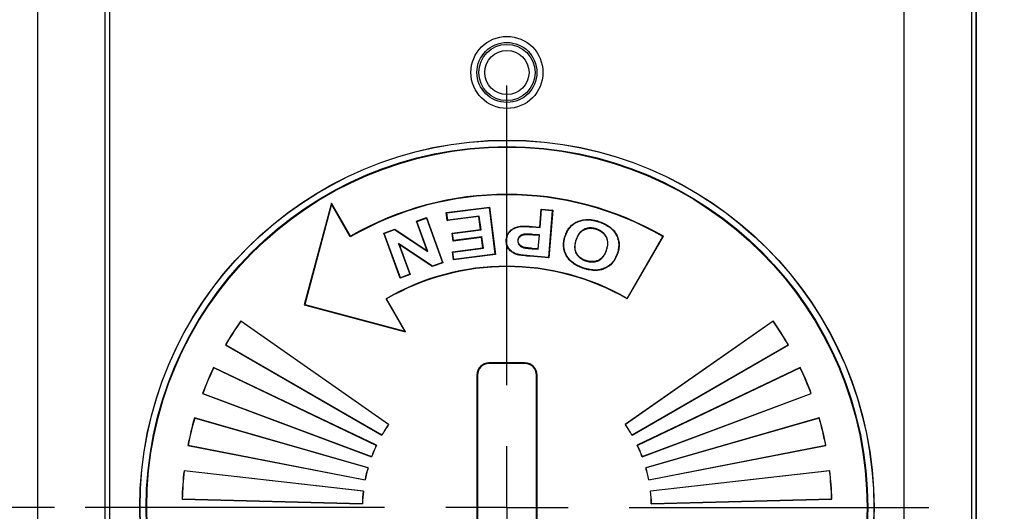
# Model space of a CAD drawing. Header units: millimetres. Extents: x 13 to 559, y 0 to 392.
# Tile 10 of 12: x 420 to 461, y 226 to 247. Entities that reach past the tile are written whole.
import ezdxf

# ---------------------------------------------------------------- set-up
doc = ezdxf.new("R2010")
doc.units = ezdxf.units.MM
doc.linetypes.add('SLD-Center', pattern=[30.48, 15.24, -5.08, 5.08, -5.08])
doc.linetypes.add('SLD-Solid', pattern=[0])
doc.layers.add('CENTER', color=40, linetype='SLD-Center')
doc.layers.add('DIMENSIONS', color=140, linetype='SLD-Solid', lineweight=25)
doc.styles.add('SLDTEXTSTYLE0', font='GOTHIC.TTF', dxfattribs={"width": 0.913})
doc.dimstyles.new('SLDDIMSTYLE2', dxfattribs={"dimtxt": 4.7625, "dimasz": 6.35, "dimexe": 0, "dimexo": 0.0625, "dimgap": 1.190625, "dimtad": 0, "dimtih": 1, "dimtoh": 1, "dimdec": 1, "dimrnd": 1e-09, "dimzin": 12, "dimdsep": 46, "dimtxsty": 'SLDTEXTSTYLE0', "dimsah": 1, "dimcen": 0.09, "dimadec": 0, "dimazin": 3, "dimtfac": 1, "dimtdec": 1, "dimtofl": 0, "dimtmove": 0, "dimatfit": 3, "dimfxl": 0, "dimfrac": 2, "dimtolj": 1, "dimtzin": 12, "dimarcsym": 0})

# ---------------------------------------------------------------- blocks, each defined once
blk = doc.blocks.new('_D_8')
at = {"layer": 'DIMENSIONS'}
for p, q in [((412.509, 273.152), (391.347, 273.152)), ((394.522, 273.152), (394.522, 257.729)), ((388.364, 250.603), (386.913, 250.603)), ((386.913, 250.603), (386.913, 243.043)), ((400.68, 250.603), (402.132, 250.603)), ((402.132, 250.603), (402.132, 243.043)), ((386.913, 243.043), (388.364, 243.043)), ((402.132, 243.043), (400.68, 243.043)), ((394.522, 226.652), (394.522, 242.075)), ((421.489, 226.652), (391.347, 226.652))]:
    blk.add_line(p, q, dxfattribs=at)
for points in [[(394.522, 273.152), (392.935, 266.802), (396.11, 266.802)], [(394.522, 226.652), (396.11, 233.002), (392.935, 233.002)]]:
    blk.add_solid(points, dxfattribs=at)
at = {"layer": 'DIMENSIONS', "char_height": 4.7625, "attachment_point": 1, "style": 'SLDTEXTSTYLE0'}
for s, insert in [('46.5', (388.364, 257.654)), ('1.83', (388.364, 249.126))]:
    blk.add_mtext(s, dxfattribs=dict(at, insert=insert))
blk = doc.blocks.new('_D_9')
at = {"layer": 'DIMENSIONS'}
for p, q in [((445.887, 274.972), (497.96, 274.972)), ((494.785, 274.972), (494.785, 224.639)), ((488.627, 217.513), (487.175, 217.513)), ((487.175, 217.513), (487.175, 209.953)), ((500.943, 217.513), (502.394, 217.513)), ((502.394, 217.513), (502.394, 209.953)), ((487.175, 209.953), (488.627, 209.953)), ((502.394, 209.953), (500.943, 209.953)), ((494.785, 158.652), (494.785, 208.985)), ((447.055, 158.652), (497.96, 158.652))]:
    blk.add_line(p, q, dxfattribs=at)
for points in [[(494.785, 274.972), (493.197, 268.622), (496.372, 268.622)], [(494.785, 158.652), (496.372, 165.002), (493.197, 165.002)]]:
    blk.add_solid(points, dxfattribs=at)
at = {"layer": 'DIMENSIONS', "char_height": 4.7625, "attachment_point": 1, "style": 'SLDTEXTSTYLE0'}
for s, insert in [('116.3', (486.867, 224.564)), ('4.58', (488.627, 216.036))]:
    blk.add_mtext(s, dxfattribs=dict(at, insert=insert))
blk = doc.blocks.new('SW_CENTERMARKSYMBOL_0')
at = {"layer": 'CENTER', "color": 0}
for p, q in [((0, 5.08), (0, 17.526)), ((0, 0), (0, 2.54)), ((-5.08, 0), (-17.526, 0)), ((0, 0), (-2.54, 0)), ((0, 0), (0, -2.54)), ((0, 0), (2.54, 0)), ((5.08, 0), (17.526, 0)), ((0, -5.08), (0, -17.526))]:
    blk.add_line(p, q, dxfattribs=at)

msp = doc.modelspace()

# ---------------------------------------------------------------- linework, layer by layer
for p, q in [((423.776, 260.652), (423.776, 211.652)), ((423.785, 211.652), (423.785, 260.652)), ((459.776, 211.652), (459.776, 260.652)), ((459.785, 211.652), (459.785, 260.652)), ((420.785, 260.452), (420.785, 211.652)), ((423.585, 260.452), (423.585, 211.652)), ((456.785, 211.652), (456.785, 260.452)), ((459.585, 260.452), (459.585, 211.652)), ((432.994, 239.28), (431.866, 235.071)), ((432.994, 239.28), (432.999, 239.239)), ((433.785, 237.91), (432.994, 239.28)), ((432.999, 239.239), (431.885, 235.082)), ((433.779, 237.889), (432.999, 239.239)), ((437.767, 238.893), (439.554, 239.122)), ((437.809, 238.562), (437.767, 238.893)), ((437.767, 238.893), (437.784, 238.88)), ((437.784, 238.88), (439.54, 239.105)), ((437.823, 238.58), (437.784, 238.88)), ((439.554, 239.122), (439.54, 239.105)), ((439.54, 239.105), (439.788, 237.172)), ((439.554, 239.122), (439.805, 237.159)), ((441.646, 238.291), (441.709, 239.038)), ((441.66, 238.274), (441.723, 239.021)), ((441.709, 239.038), (441.723, 239.021)), ((441.709, 239.038), (442.187, 238.998)), ((441.723, 239.021), (442.17, 238.983)), ((442.17, 238.983), (442.006, 237.032)), ((442.187, 238.998), (442.021, 237.015)), ((442.187, 238.998), (442.17, 238.983)), ((436.526, 238.535), (436.946, 238.687)), ((436.968, 237.314), (436.526, 238.535)), ((436.526, 238.535), (436.546, 238.525)), ((436.546, 238.525), (436.937, 238.667)), ((436.999, 237.275), (436.546, 238.525)), ((436.946, 238.687), (436.937, 238.667)), ((436.937, 238.667), (437.603, 236.824)), ((436.946, 238.687), (437.623, 236.814)), ((439.122, 238.731), (437.809, 238.562)), ((437.809, 238.562), (437.823, 238.58)), ((439.135, 238.748), (437.823, 238.58)), ((439.122, 238.731), (439.135, 238.748)), ((439.19, 238.196), (439.122, 238.731)), ((439.208, 238.183), (439.135, 238.748)), ((444.099, 238.532), (444.094, 238.517)), ((435.17, 238.044), (435.623, 238.208)), ((435.19, 238.034), (435.621, 238.19)), ((435.623, 238.208), (435.621, 238.19)), ((435.621, 238.19), (436.999, 237.275)), ((435.623, 238.208), (436.968, 237.314)), ((438.011, 238.045), (439.19, 238.196)), ((438.028, 238.031), (439.208, 238.183)), ((439.19, 238.196), (439.208, 238.183)), ((440.836, 238.33), (440.837, 238.314)), ((441.334, 238.317), (441.333, 238.301)), ((441.333, 238.301), (441.66, 238.274)), ((441.334, 238.317), (441.646, 238.291)), ((441.646, 238.291), (441.66, 238.274)), ((433.785, 237.91), (433.779, 237.889)), ((435.847, 236.171), (435.17, 238.044)), ((435.17, 238.044), (435.19, 238.034)), ((435.857, 236.192), (435.19, 238.034)), ((438.053, 237.714), (438.011, 238.045)), ((438.011, 238.045), (438.028, 238.031)), ((438.066, 237.731), (438.028, 238.031)), ((439.232, 237.865), (438.053, 237.714)), ((438.053, 237.714), (438.066, 237.731)), ((439.246, 237.883), (438.066, 237.731)), ((439.246, 237.883), (439.232, 237.865)), ((439.288, 237.43), (439.232, 237.865)), ((439.306, 237.416), (439.246, 237.883)), ((440.258, 237.778), (440.274, 237.776)), ((440.751, 237.742), (440.736, 237.743)), ((441.356, 237.976), (441.618, 237.954)), ((441.635, 237.968), (441.358, 237.991)), ((441.618, 237.954), (441.571, 237.391)), ((441.585, 237.374), (441.635, 237.968)), ((441.618, 237.954), (441.635, 237.968)), ((442.694, 237.907), (442.709, 237.902)), ((445.279, 235.334), (446.763, 237.905)), ((445.285, 235.312), (446.785, 237.91)), ((446.785, 237.91), (446.763, 237.905)), ((435.815, 237.574), (435.784, 237.614)), ((435.784, 237.614), (436.247, 236.333)), ((437.186, 236.673), (435.784, 237.614)), ((435.815, 237.574), (436.267, 236.324)), ((437.184, 236.655), (435.815, 237.574)), ((436.968, 237.314), (436.999, 237.275)), ((438.021, 237.267), (439.288, 237.43)), ((438.021, 237.267), (438.038, 237.253)), ((438.063, 236.935), (438.021, 237.267)), ((438.038, 237.253), (439.306, 237.416)), ((438.077, 236.953), (438.038, 237.253)), ((439.288, 237.43), (439.306, 237.416)), ((440.993, 237.438), (440.997, 237.453)), ((441.34, 237.41), (441.339, 237.395)), ((441.339, 237.395), (441.585, 237.374)), ((441.571, 237.391), (441.34, 237.41)), ((441.571, 237.391), (441.585, 237.374)), ((437.603, 236.824), (437.186, 236.673)), ((437.623, 236.814), (437.603, 236.824)), ((439.805, 237.159), (438.063, 236.935)), ((438.063, 236.935), (438.077, 236.953)), ((439.788, 237.172), (438.077, 236.953)), ((439.805, 237.159), (439.788, 237.172)), ((440.692, 237.173), (440.687, 237.158)), ((441.253, 237.08), (441.255, 237.096)), ((442.021, 237.015), (441.253, 237.08)), ((442.006, 237.032), (441.255, 237.096)), ((442.021, 237.015), (442.006, 237.032)), ((444.872, 237.218), (444.887, 237.214)), ((437.623, 236.814), (437.184, 236.655)), ((437.184, 236.655), (437.186, 236.673)), ((443.988, 236.494), (443.988, 236.509)), ((444.628, 236.762), (444.617, 236.773)), ((436.267, 236.324), (435.847, 236.171)), ((435.847, 236.171), (435.857, 236.192)), ((436.247, 236.333), (435.857, 236.192)), ((436.247, 236.333), (436.267, 236.324)), ((436.043, 233.968), (435.263, 235.318)), ((435.263, 235.318), (435.285, 235.312)), ((436.075, 233.943), (435.285, 235.312)), ((445.285, 235.312), (445.279, 235.334)), ((431.885, 235.082), (431.866, 235.071)), ((431.866, 235.071), (436.075, 233.943)), ((431.885, 235.082), (436.043, 233.968)), ((435.37, 230.093), (429.226, 234.395)), ((429.226, 234.395), (429.228, 234.384)), ((435.359, 230.092), (429.228, 234.384)), ((451.343, 234.395), (445.2, 230.093)), ((451.341, 234.384), (445.211, 230.092)), ((451.343, 234.395), (451.341, 234.384)), ((436.075, 233.943), (436.043, 233.968)), ((428.593, 233.402), (428.604, 233.405)), ((428.593, 233.402), (435.089, 229.652)), ((428.604, 233.405), (435.086, 229.663)), ((445.481, 229.652), (451.976, 233.402)), ((445.484, 229.663), (451.965, 233.405)), ((451.976, 233.402), (451.965, 233.405)), ((434.869, 229.235), (428.1, 232.464)), ((428.1, 232.464), (428.103, 232.453)), ((434.859, 229.231), (428.103, 232.453)), ((441.035, 232.652), (439.535, 232.652)), ((439.535, 232.652), (439.535, 232.627)), ((441.035, 232.627), (439.535, 232.627)), ((441.035, 232.652), (441.035, 232.627)), ((452.47, 232.464), (445.7, 229.235)), ((452.466, 232.453), (445.711, 229.231)), ((452.47, 232.464), (452.466, 232.453)), ((439.035, 232.152), (439.035, 221.152)), ((439.035, 232.152), (439.06, 232.152)), ((439.06, 232.152), (439.06, 221.152)), ((441.51, 221.152), (441.51, 232.152)), ((441.535, 232.152), (441.51, 232.152)), ((441.535, 221.152), (441.535, 232.152)), ((427.64, 231.38), (427.65, 231.384)), ((427.64, 231.38), (434.665, 228.753)), ((427.65, 231.384), (434.66, 228.763)), ((445.905, 228.753), (452.93, 231.38)), ((445.909, 228.763), (452.92, 231.384)), ((452.93, 231.38), (452.92, 231.384)), ((434.517, 228.306), (427.308, 230.373)), ((427.308, 230.373), (427.313, 230.363)), ((434.507, 228.3), (427.313, 230.363)), ((453.262, 230.373), (446.052, 228.306)), ((453.256, 230.363), (446.062, 228.3)), ((453.262, 230.373), (453.256, 230.363)), ((435.37, 230.093), (435.359, 230.092)), ((445.211, 230.092), (445.2, 230.093)), ((435.086, 229.663), (435.089, 229.652)), ((445.481, 229.652), (445.484, 229.663)), ((427.033, 229.228), (427.042, 229.234)), ((427.033, 229.228), (434.395, 227.797)), ((427.042, 229.234), (434.389, 227.806)), ((434.869, 229.235), (434.859, 229.231)), ((445.711, 229.231), (445.7, 229.235)), ((446.174, 227.797), (453.537, 229.228)), ((446.181, 227.806), (453.527, 229.234)), ((453.537, 229.228), (453.527, 229.234)), ((434.66, 228.763), (434.665, 228.753)), ((445.905, 228.753), (445.909, 228.763)), ((434.517, 228.306), (434.507, 228.3)), ((446.062, 228.3), (446.052, 228.306)), ((434.323, 227.331), (426.871, 228.18)), ((426.871, 228.18), (426.878, 228.172)), ((434.315, 227.324), (426.878, 228.172)), ((453.698, 228.18), (446.246, 227.331)), ((453.691, 228.172), (446.255, 227.324)), ((453.698, 228.18), (453.691, 228.172)), ((434.389, 227.806), (434.395, 227.797)), ((446.174, 227.797), (446.181, 227.806)), ((426.789, 227.005), (426.797, 227.013)), ((426.797, 227.013), (434.279, 226.817)), ((434.323, 227.331), (434.315, 227.324)), ((446.255, 227.324), (446.246, 227.331)), ((446.29, 226.817), (453.772, 227.013)), ((453.78, 227.005), (453.772, 227.013)), ((426.789, 227.005), (434.287, 226.809)), ((434.279, 226.817), (434.287, 226.809)), ((446.283, 226.809), (453.78, 227.005)), ((446.283, 226.809), (446.29, 226.817))]:
    msp.add_line(p, q)
at = {"flags": 128}
for points in [[(443.996, 238.205), (443.998, 238.212), (444, 238.22)], [(441.356, 237.976), (441.357, 237.984), (441.358, 237.991)], [(443.148, 237.752), (443.155, 237.75), (443.163, 237.747)], [(444.413, 237.351), (444.421, 237.349), (444.428, 237.346)], [(443.578, 236.902), (443.575, 236.895), (443.573, 236.887)], [(443.478, 236.575), (443.48, 236.582), (443.483, 236.59)]]:
    msp.add_lwpolyline(points, dxfattribs=at)
for centre, radius in [((440.285, 244.713), 1.496), ((440.285, 244.713), 1.246), ((440.285, 244.713), 1.167), ((440.285, 244.713), 0.917), ((440.285, 226.652), 15.25), ((440.285, 226.652), 15.242), ((440.285, 226.652), 14.986), ((440.285, 226.652), 14.961)]:
    msp.add_circle(centre, radius)
for centre, radius, start, end in [((440.285, 226.652), 12.984, 60.0694, 120.0694), ((440.285, 226.652), 13, 60, 120), ((440.285, 226.652), 10.016, 60.0899, 120.0899), ((440.285, 226.652), 10, 60, 120), ((440.285, 226.652), 13.5, 145, 150), ((440.285, 226.652), 13.492, 145.0334, 149.9666), ((440.285, 226.652), 13.492, 30.0334, 34.9666), ((440.285, 226.652), 13.5, 30, 35), ((440.285, 226.652), 13.5, 154.5, 159.5), ((440.285, 226.652), 13.492, 154.5334, 159.4666), ((439.535, 232.152), 0.5, 90, 180), ((439.535, 232.152), 0.475, 90, 180), ((441.035, 232.152), 0.5, 0, 90), ((441.035, 232.152), 0.475, 0, 90), ((440.285, 226.652), 13.492, 20.5334, 25.4666), ((440.285, 226.652), 13.5, 20.5, 25.5), ((440.285, 226.652), 13.5, 164, 169), ((440.285, 226.652), 13.492, 164.0334, 168.9666), ((440.285, 226.652), 13.492, 11.0334, 15.9666), ((440.285, 226.652), 13.5, 11, 16), ((440.285, 226.652), 6.008, 145.0749, 149.9251), ((440.285, 226.652), 6, 145, 150), ((440.285, 226.652), 6, 30, 35), ((440.285, 226.652), 6.008, 30.0749, 34.9251), ((440.285, 226.652), 6.008, 154.5749, 159.4251), ((440.285, 226.652), 6, 154.5, 159.5), ((440.285, 226.652), 6, 20.5, 25.5), ((440.285, 226.652), 6.008, 20.5749, 25.4251), ((440.285, 226.652), 6.008, 164.0749, 168.9251), ((440.285, 226.652), 6, 164, 169), ((440.285, 226.652), 6, 11, 16), ((440.285, 226.652), 6.008, 11.0749, 15.9251), ((440.285, 226.652), 13.5, 173.5, 178.5), ((440.285, 226.652), 13.492, 173.5334, 178.4666), ((440.285, 226.652), 13.492, 1.5334, 6.4666), ((440.285, 226.652), 13.5, 1.5, 6.5), ((440.285, 226.652), 6.008, 173.5749, 178.4251), ((440.285, 226.652), 6, 173.5, 178.5), ((440.285, 226.652), 6, 1.5, 6.5), ((440.285, 226.652), 6.008, 1.5749, 6.4251)]:
    msp.add_arc(centre, radius, start, end)
for points, knots in [([(442.694, 237.907), (442.706, 237.941), (442.718, 237.975), (442.745, 238.043), (442.76, 238.075), (442.811, 238.172), (442.85, 238.233), (442.944, 238.344), (442.997, 238.393), (443.115, 238.478), (443.18, 238.512), (443.382, 238.592), (443.528, 238.615), (443.745, 238.608), (443.817, 238.599), (443.96, 238.572), (444.03, 238.552), (444.099, 238.532)], [0, 0, 0, 0, 0.0625, 0.0625, 0.125, 0.125, 0.25, 0.25, 0.375, 0.375, 0.5, 0.5, 0.75, 0.75, 0.875, 0.875, 1, 1, 1, 1]), ([(442.709, 237.902), (442.721, 237.936), (442.733, 237.97), (442.759, 238.036), (442.775, 238.069), (442.824, 238.164), (442.863, 238.224), (442.955, 238.333), (443.008, 238.381), (443.123, 238.464), (443.187, 238.498), (443.385, 238.576), (443.529, 238.599), (443.744, 238.592), (443.815, 238.584), (443.956, 238.557), (444.025, 238.537), (444.094, 238.517)], [0.000139, 0.000139, 0.000139, 0.000139, 0.0625, 0.0625, 0.125, 0.125, 0.25, 0.25, 0.375, 0.375, 0.5, 0.5, 0.75, 0.75, 0.875, 0.875, 0.9998429, 0.9998429, 0.9998429, 0.9998429]), ([(444.094, 238.517), (444.163, 238.493), (444.23, 238.469), (444.36, 238.409), (444.423, 238.375), (444.542, 238.297), (444.598, 238.252), (444.675, 238.177), (444.699, 238.151), (444.745, 238.096), (444.766, 238.068), (444.825, 237.978), (444.857, 237.915), (444.905, 237.781), (444.92, 237.711), (444.932, 237.569), (444.93, 237.498), (444.911, 237.356), (444.892, 237.288), (444.872, 237.218)], [0.0001571, 0.0001571, 0.0001571, 0.0001571, 0.125, 0.125, 0.25, 0.25, 0.375, 0.375, 0.4375, 0.4375, 0.5, 0.5, 0.625, 0.625, 0.75, 0.75, 0.875, 0.875, 0.9998101, 0.9998101, 0.9998101, 0.9998101]), ([(444.099, 238.532), (444.167, 238.508), (444.236, 238.484), (444.367, 238.423), (444.431, 238.389), (444.552, 238.309), (444.609, 238.264), (444.686, 238.188), (444.711, 238.162), (444.757, 238.106), (444.779, 238.077), (444.838, 237.986), (444.872, 237.921), (444.92, 237.785), (444.935, 237.713), (444.948, 237.569), (444.946, 237.496), (444.926, 237.353), (444.907, 237.283), (444.887, 237.214)], [0, 0, 0, 0, 0.125, 0.125, 0.25, 0.25, 0.375, 0.375, 0.4375, 0.4375, 0.5, 0.5, 0.625, 0.625, 0.75, 0.75, 0.875, 0.875, 1, 1, 1, 1]), ([(440.258, 237.778), (440.262, 237.814), (440.266, 237.85), (440.283, 237.921), (440.295, 237.956), (440.318, 238.005), (440.326, 238.021), (440.345, 238.053), (440.355, 238.068), (440.388, 238.111), (440.413, 238.138), (440.467, 238.187), (440.496, 238.209), (440.558, 238.247), (440.591, 238.262), (440.659, 238.29), (440.693, 238.301), (440.764, 238.32), (440.8, 238.325), (440.836, 238.33)], [0, 0, 0, 0, 0.125, 0.125, 0.25, 0.25, 0.3125, 0.3125, 0.375, 0.375, 0.5, 0.5, 0.625, 0.625, 0.75, 0.75, 0.875, 0.875, 1, 1, 1, 1]), ([(440.274, 237.776), (440.277, 237.812), (440.282, 237.848), (440.298, 237.916), (440.309, 237.95), (440.332, 237.998), (440.34, 238.014), (440.358, 238.044), (440.368, 238.058), (440.4, 238.101), (440.424, 238.127), (440.477, 238.175), (440.505, 238.196), (440.566, 238.233), (440.598, 238.248), (440.664, 238.275), (440.698, 238.286), (440.767, 238.305), (440.801, 238.31), (440.837, 238.314)], [0.0003631, 0.0003631, 0.0003631, 0.0003631, 0.125, 0.125, 0.25, 0.25, 0.3125, 0.3125, 0.375, 0.375, 0.5, 0.5, 0.625, 0.625, 0.75, 0.75, 0.875, 0.875, 0.9995107, 0.9995107, 0.9995107, 0.9995107]), ([(440.836, 238.33), (440.877, 238.333), (440.919, 238.334), (440.981, 238.335), (441.002, 238.335), (441.044, 238.334), (441.065, 238.333), (441.168, 238.33), (441.251, 238.323), (441.334, 238.317)], [0, 0, 0, 0, 0.25, 0.25, 0.375, 0.375, 0.5, 0.5, 1, 1, 1, 1]), ([(440.837, 238.314), (440.879, 238.317), (440.92, 238.319), (440.981, 238.319), (441.002, 238.319), (441.043, 238.318), (441.064, 238.317), (441.168, 238.314), (441.25, 238.307), (441.333, 238.301)], [0.0008655, 0.0008655, 0.0008655, 0.0008655, 0.25, 0.25, 0.375, 0.375, 0.5, 0.5, 0.9998944, 0.9998944, 0.9998944, 0.9998944]), ([(444, 238.22), (444, 238.22), (444, 238.22), (444, 238.22), (443.957, 238.233), (443.912, 238.245), (443.821, 238.258), (443.776, 238.261), (443.683, 238.257), (443.638, 238.249), (443.549, 238.225), (443.505, 238.208), (443.444, 238.175), (443.425, 238.163), (443.387, 238.135), (443.37, 238.121), (443.319, 238.073), (443.289, 238.037), (443.238, 237.961), (443.216, 237.921), (443.178, 237.838), (443.162, 237.795), (443.148, 237.752), (443.148, 237.752), (443.148, 237.752), (443.148, 237.752)], [-0.000331, -0.000331, -0.000331, -0.000331, 0, 0, 0, 0.125, 0.125, 0.25, 0.25, 0.375, 0.375, 0.5, 0.5, 0.5625, 0.5625, 0.625, 0.625, 0.75, 0.75, 0.875, 0.875, 1, 1, 1, 1.000279, 1.000279, 1.000279, 1.000279]), ([(443.163, 237.747), (443.177, 237.79), (443.192, 237.832), (443.23, 237.914), (443.251, 237.953), (443.302, 238.028), (443.331, 238.063), (443.38, 238.109), (443.397, 238.123), (443.433, 238.15), (443.452, 238.162), (443.512, 238.194), (443.554, 238.21), (443.641, 238.234), (443.685, 238.241), (443.775, 238.245), (443.82, 238.243), (443.909, 238.229), (443.952, 238.218), (443.996, 238.205)], [0, 0, 0, 0, 0.125, 0.125, 0.25, 0.25, 0.375, 0.375, 0.4375, 0.4375, 0.5, 0.5, 0.625, 0.625, 0.75, 0.75, 0.875, 0.875, 1, 1, 1, 1]), ([(443.996, 238.205), (444.038, 238.19), (444.08, 238.174), (444.16, 238.134), (444.198, 238.109), (444.268, 238.054), (444.301, 238.022), (444.358, 237.953), (444.382, 237.915), (444.423, 237.835), (444.438, 237.793), (444.457, 237.705), (444.46, 237.66), (444.46, 237.57), (444.455, 237.525), (444.438, 237.437), (444.426, 237.394), (444.413, 237.351)], [0, 0, 0, 0, 0.125, 0.125, 0.25, 0.25, 0.375, 0.375, 0.5, 0.5, 0.625, 0.625, 0.75, 0.75, 0.875, 0.875, 1, 1, 1, 1]), ([(444.428, 237.346), (444.428, 237.346), (444.428, 237.346), (444.428, 237.346), (444.441, 237.389), (444.454, 237.434), (444.47, 237.523), (444.475, 237.569), (444.476, 237.661), (444.472, 237.707), (444.453, 237.797), (444.437, 237.841), (444.396, 237.924), (444.37, 237.962), (444.312, 238.033), (444.279, 238.066), (444.207, 238.123), (444.168, 238.147), (444.086, 238.189), (444.043, 238.205), (444.001, 238.22), (444.001, 238.22), (444, 238.22), (444, 238.22)], [-0.000294, -0.000294, -0.000294, -0.000294, 0, 0, 0, 0.125, 0.125, 0.25, 0.25, 0.375, 0.375, 0.5, 0.5, 0.625, 0.625, 0.75, 0.75, 0.875, 0.875, 1, 1, 1, 1.000332, 1.000332, 1.000332, 1.000332]), ([(440.687, 237.158), (440.655, 237.168), (440.623, 237.18), (440.561, 237.21), (440.531, 237.227), (440.475, 237.266), (440.449, 237.288), (440.4, 237.336), (440.377, 237.361), (440.336, 237.416), (440.319, 237.446), (440.29, 237.508), (440.279, 237.54), (440.263, 237.607), (440.258, 237.641), (440.254, 237.709), (440.256, 237.744), (440.258, 237.778)], [0, 0, 0, 0, 0.125, 0.125, 0.25, 0.25, 0.375, 0.375, 0.5, 0.5, 0.625, 0.625, 0.75, 0.75, 0.875, 0.875, 1, 1, 1, 1]), ([(440.692, 237.173), (440.659, 237.183), (440.629, 237.194), (440.568, 237.223), (440.54, 237.24), (440.485, 237.278), (440.459, 237.3), (440.411, 237.346), (440.389, 237.372), (440.35, 237.425), (440.333, 237.453), (440.305, 237.514), (440.294, 237.545), (440.279, 237.61), (440.274, 237.643), (440.27, 237.709), (440.271, 237.742), (440.274, 237.776)], [0.0003935, 0.0003935, 0.0003935, 0.0003935, 0.125, 0.125, 0.25, 0.25, 0.375, 0.375, 0.5, 0.5, 0.625, 0.625, 0.75, 0.75, 0.875, 0.875, 0.9996156, 0.9996156, 0.9996156, 0.9996156]), ([(440.736, 237.743), (440.736, 237.743), (440.736, 237.742), (440.736, 237.742), (440.735, 237.725), (440.734, 237.707), (440.738, 237.67), (440.742, 237.652), (440.76, 237.599), (440.781, 237.567), (440.831, 237.514), (440.86, 237.492), (440.924, 237.458), (440.96, 237.447), (440.993, 237.438), (440.993, 237.438), (440.993, 237.438), (440.993, 237.438)], [-0.00171, -0.00171, -0.00171, -0.00171, 0, 0, 0, 0.125, 0.125, 0.25, 0.25, 0.5, 0.5, 0.75, 0.75, 1, 1, 1, 1.000975, 1.000975, 1.000975, 1.000975]), ([(441.358, 237.991), (441.358, 237.991), (441.358, 237.991), (441.358, 237.991), (441.297, 237.996), (441.236, 238), (441.144, 238.004), (441.113, 238.004), (441.052, 238.002), (441.021, 238), (440.974, 237.992), (440.958, 237.989), (440.928, 237.979), (440.913, 237.973), (440.87, 237.953), (440.842, 237.936), (440.795, 237.892), (440.775, 237.866), (440.754, 237.822), (440.748, 237.806), (440.74, 237.775), (440.738, 237.759), (440.736, 237.744), (440.736, 237.743), (440.736, 237.743), (440.736, 237.743)], [-0.00006, -0.00006, -0.00006, -0.00006, 0, 0, 0, 0.25, 0.25, 0.375, 0.375, 0.5, 0.5, 0.5625, 0.5625, 0.625, 0.625, 0.75, 0.75, 0.875, 0.875, 0.9375, 0.9375, 1, 1, 1, 1.000978, 1.000978, 1.000978, 1.000978]), ([(440.997, 237.453), (440.964, 237.462), (440.93, 237.473), (440.869, 237.505), (440.841, 237.526), (440.794, 237.577), (440.774, 237.606), (440.757, 237.655), (440.753, 237.673), (440.75, 237.707), (440.751, 237.724), (440.751, 237.742)], [0, 0, 0, 0, 0.25, 0.25, 0.5, 0.5, 0.75, 0.75, 0.875, 0.875, 1, 1, 1, 1]), ([(440.751, 237.742), (440.753, 237.757), (440.755, 237.772), (440.763, 237.801), (440.768, 237.816), (440.788, 237.857), (440.807, 237.882), (440.852, 237.923), (440.878, 237.94), (440.919, 237.959), (440.933, 237.964), (440.962, 237.973), (440.977, 237.977), (441.022, 237.985), (441.053, 237.986), (441.113, 237.988), (441.144, 237.988), (441.235, 237.985), (441.296, 237.981), (441.356, 237.976)], [0, 0, 0, 0, 0.0625, 0.0625, 0.125, 0.125, 0.25, 0.25, 0.375, 0.375, 0.4375, 0.4375, 0.5, 0.5, 0.625, 0.625, 0.75, 0.75, 1, 1, 1, 1]), ([(443.478, 236.575), (443.409, 236.599), (443.34, 236.623), (443.208, 236.684), (443.144, 236.72), (443.023, 236.801), (442.966, 236.847), (442.863, 236.949), (442.816, 237.006), (442.757, 237.098), (442.739, 237.13), (442.715, 237.179), (442.707, 237.195), (442.693, 237.229), (442.687, 237.246), (442.675, 237.28), (442.67, 237.298), (442.66, 237.333), (442.656, 237.351), (442.645, 237.404), (442.639, 237.44), (442.635, 237.495), (442.634, 237.513), (442.634, 237.549), (442.634, 237.568), (442.636, 237.622), (442.639, 237.658), (442.647, 237.713), (442.65, 237.731), (442.657, 237.766), (442.661, 237.784), (442.673, 237.837), (442.683, 237.872), (442.694, 237.907)], [0, 0, 0, 0, 0.125, 0.125, 0.25, 0.25, 0.375, 0.375, 0.5, 0.5, 0.5625, 0.5625, 0.59375, 0.59375, 0.625, 0.625, 0.65625, 0.65625, 0.6875, 0.6875, 0.75, 0.75, 0.78125, 0.78125, 0.8125, 0.8125, 0.875, 0.875, 0.90625, 0.90625, 0.9375, 0.9375, 1, 1, 1, 1]), ([(443.483, 236.59), (443.414, 236.614), (443.346, 236.638), (443.215, 236.698), (443.152, 236.733), (443.033, 236.813), (442.976, 236.858), (442.875, 236.96), (442.829, 237.016), (442.771, 237.106), (442.753, 237.137), (442.729, 237.185), (442.722, 237.202), (442.708, 237.235), (442.702, 237.251), (442.69, 237.285), (442.685, 237.302), (442.675, 237.337), (442.671, 237.354), (442.66, 237.407), (442.655, 237.442), (442.651, 237.496), (442.65, 237.513), (442.649, 237.549), (442.649, 237.567), (442.652, 237.621), (442.655, 237.657), (442.663, 237.71), (442.665, 237.728), (442.672, 237.763), (442.676, 237.781), (442.688, 237.833), (442.698, 237.867), (442.709, 237.902)], [0.0001196, 0.0001196, 0.0001196, 0.0001196, 0.125, 0.125, 0.25, 0.25, 0.375, 0.375, 0.5, 0.5, 0.5625, 0.5625, 0.59375, 0.59375, 0.625, 0.625, 0.65625, 0.65625, 0.6875, 0.6875, 0.75, 0.75, 0.78125, 0.78125, 0.8125, 0.8125, 0.875, 0.875, 0.90625, 0.90625, 0.9375, 0.9375, 0.9998624, 0.9998624, 0.9998624, 0.9998624]), ([(443.148, 237.752), (443.148, 237.752), (443.148, 237.752), (443.148, 237.752), (443.135, 237.709), (443.122, 237.665), (443.109, 237.598), (443.106, 237.576), (443.101, 237.531), (443.099, 237.508), (443.097, 237.462), (443.098, 237.439), (443.102, 237.393), (443.105, 237.371), (443.118, 237.303), (443.133, 237.259), (443.164, 237.197), (443.176, 237.177), (443.201, 237.139), (443.215, 237.121), (443.245, 237.086), (443.261, 237.069), (443.294, 237.038), (443.311, 237.023), (443.366, 236.981), (443.406, 236.958), (443.487, 236.918), (443.53, 236.902), (443.573, 236.887), (443.573, 236.887), (443.573, 236.887), (443.573, 236.887)], [-0.00028, -0.00028, -0.00028, -0.00028, 0, 0, 0, 0.125, 0.125, 0.1875, 0.1875, 0.25, 0.25, 0.3125, 0.3125, 0.375, 0.375, 0.5, 0.5, 0.5625, 0.5625, 0.625, 0.625, 0.6875, 0.6875, 0.75, 0.75, 0.875, 0.875, 1, 1, 1, 1.000281, 1.000281, 1.000281, 1.000281]), ([(443.578, 236.902), (443.535, 236.917), (443.493, 236.932), (443.413, 236.972), (443.375, 236.995), (443.321, 237.035), (443.304, 237.05), (443.272, 237.08), (443.256, 237.096), (443.227, 237.131), (443.214, 237.149), (443.189, 237.186), (443.178, 237.205), (443.148, 237.265), (443.133, 237.307), (443.12, 237.373), (443.117, 237.395), (443.114, 237.44), (443.113, 237.462), (443.115, 237.507), (443.116, 237.529), (443.121, 237.574), (443.125, 237.596), (443.137, 237.661), (443.15, 237.704), (443.163, 237.747)], [0, 0, 0, 0, 0.125, 0.125, 0.25, 0.25, 0.3125, 0.3125, 0.375, 0.375, 0.4375, 0.4375, 0.5, 0.5, 0.625, 0.625, 0.6875, 0.6875, 0.75, 0.75, 0.8125, 0.8125, 0.875, 0.875, 1, 1, 1, 1]), ([(440.993, 237.438), (440.993, 237.438), (440.993, 237.438), (440.994, 237.438), (441.008, 237.434), (441.022, 237.431), (441.051, 237.426), (441.066, 237.424), (441.108, 237.418), (441.137, 237.414), (441.224, 237.405), (441.281, 237.399), (441.339, 237.395)], [-0.00117, -0.00117, -0.00117, -0.00117, 0, 0, 0, 0.125, 0.125, 0.25, 0.25, 0.5, 0.5, 1, 1, 1, 1]), ([(441.34, 237.41), (441.283, 237.415), (441.225, 237.421), (441.139, 237.43), (441.111, 237.433), (441.068, 237.44), (441.054, 237.442), (441.025, 237.447), (441.011, 237.45), (440.997, 237.453)], [0, 0, 0, 0, 0.5, 0.5, 0.75, 0.75, 0.875, 0.875, 1, 1, 1, 1]), ([(443.573, 236.887), (443.573, 236.887), (443.573, 236.887), (443.573, 236.887), (443.616, 236.874), (443.661, 236.862), (443.751, 236.848), (443.797, 236.844), (443.889, 236.846), (443.935, 236.853), (444.025, 236.875), (444.068, 236.892), (444.15, 236.935), (444.188, 236.962), (444.256, 237.025), (444.286, 237.061), (444.325, 237.118), (444.337, 237.137), (444.359, 237.178), (444.369, 237.198), (444.398, 237.26), (444.414, 237.303), (444.428, 237.346), (444.428, 237.346), (444.428, 237.346), (444.428, 237.346)], [-0.00028, -0.00028, -0.00028, -0.00028, 0, 0, 0, 0.125, 0.125, 0.25, 0.25, 0.375, 0.375, 0.5, 0.5, 0.625, 0.625, 0.75, 0.75, 0.8125, 0.8125, 0.875, 0.875, 1, 1, 1, 1.000294, 1.000294, 1.000294, 1.000294]), ([(444.413, 237.351), (444.399, 237.308), (444.384, 237.266), (444.355, 237.205), (444.345, 237.185), (444.323, 237.145), (444.312, 237.126), (444.273, 237.071), (444.244, 237.036), (444.179, 236.975), (444.142, 236.948), (444.062, 236.906), (444.02, 236.89), (443.933, 236.868), (443.888, 236.862), (443.798, 236.86), (443.753, 236.863), (443.664, 236.877), (443.621, 236.889), (443.578, 236.902)], [0, 0, 0, 0, 0.125, 0.125, 0.1875, 0.1875, 0.25, 0.25, 0.375, 0.375, 0.5, 0.5, 0.625, 0.625, 0.75, 0.75, 0.875, 0.875, 1, 1, 1, 1]), ([(441.253, 237.08), (441.253, 237.08), (441.253, 237.08), (441.253, 237.08), (441.158, 237.088), (441.063, 237.097), (440.921, 237.113), (440.874, 237.12), (440.804, 237.132), (440.78, 237.136), (440.733, 237.145), (440.71, 237.151), (440.687, 237.158)], [-0.000009, -0.000009, -0.000009, -0.000009, 0, 0, 0, 0.5, 0.5, 0.75, 0.75, 0.875, 0.875, 1, 1, 1, 1]), ([(441.255, 237.096), (441.16, 237.104), (441.065, 237.113), (440.923, 237.129), (440.876, 237.135), (440.806, 237.147), (440.783, 237.151), (440.737, 237.16), (440.715, 237.166), (440.692, 237.173)], [0.0000098, 0.0000098, 0.0000098, 0.0000098, 0.5, 0.5, 0.75, 0.75, 0.875, 0.875, 0.9994358, 0.9994358, 0.9994358, 0.9994358]), ([(444.872, 237.218), (444.858, 237.177), (444.844, 237.136), (444.81, 237.056), (444.792, 237.017), (444.75, 236.941), (444.727, 236.905), (444.688, 236.853), (444.675, 236.836), (444.647, 236.804), (444.632, 236.789), (444.617, 236.773)], [0.000627, 0.000627, 0.000627, 0.000627, 0.25, 0.25, 0.5, 0.5, 0.75, 0.75, 0.875, 0.875, 0.9991582, 0.9991582, 0.9991582, 0.9991582]), ([(444.887, 237.214), (444.873, 237.172), (444.858, 237.131), (444.825, 237.05), (444.806, 237.01), (444.764, 236.933), (444.74, 236.896), (444.701, 236.843), (444.687, 236.826), (444.658, 236.793), (444.643, 236.777), (444.628, 236.762)], [0, 0, 0, 0, 0.25, 0.25, 0.5, 0.5, 0.75, 0.75, 0.875, 0.875, 1, 1, 1, 1]), ([(443.988, 236.494), (443.967, 236.493), (443.945, 236.493), (443.902, 236.494), (443.88, 236.495), (443.815, 236.5), (443.772, 236.505), (443.687, 236.52), (443.645, 236.529), (443.561, 236.549), (443.519, 236.562), (443.478, 236.575)], [0, 0, 0, 0, 0.125, 0.125, 0.25, 0.25, 0.5, 0.5, 0.75, 0.75, 1, 1, 1, 1]), ([(443.988, 236.509), (443.966, 236.509), (443.945, 236.509), (443.903, 236.509), (443.881, 236.511), (443.817, 236.516), (443.775, 236.521), (443.69, 236.535), (443.648, 236.544), (443.565, 236.565), (443.524, 236.577), (443.483, 236.59)], [0.0005198, 0.0005198, 0.0005198, 0.0005198, 0.125, 0.125, 0.25, 0.25, 0.5, 0.5, 0.75, 0.75, 0.9995979, 0.9995979, 0.9995979, 0.9995979]), ([(444.617, 236.773), (444.595, 236.753), (444.574, 236.733), (444.529, 236.697), (444.505, 236.68), (444.432, 236.633), (444.38, 236.606), (444.273, 236.561), (444.217, 236.543), (444.132, 236.524), (444.104, 236.519), (444.046, 236.512), (444.017, 236.511), (443.988, 236.509)], [0.0006257, 0.0006257, 0.0006257, 0.0006257, 0.125, 0.125, 0.25, 0.25, 0.5, 0.5, 0.75, 0.75, 0.875, 0.875, 0.9996187, 0.9996187, 0.9996187, 0.9996187]), ([(444.628, 236.762), (444.606, 236.742), (444.584, 236.722), (444.538, 236.685), (444.514, 236.667), (444.44, 236.619), (444.387, 236.592), (444.278, 236.546), (444.222, 236.528), (444.135, 236.509), (444.106, 236.503), (444.047, 236.497), (444.018, 236.495), (443.988, 236.494)], [0, 0, 0, 0, 0.125, 0.125, 0.25, 0.25, 0.5, 0.5, 0.75, 0.75, 0.875, 0.875, 1, 1, 1, 1])]:
    msp.add_open_spline(points, degree=3, knots=knots)

# ---------------------------------------------------------------- block references
at = {"layer": 'CENTER'}
msp.add_blockref('SW_CENTERMARKSYMBOL_0', (440.285, 226.652), dxfattribs=at)

# ---------------------------------------------------------------- dimensions: what is measured, and where the dimension line sits
at = {"layer": 'DIMENSIONS'}
for base, p1, p2, picture, middle in [((494.785, 158.652), (444.617, 274.972), (445.785, 158.652), '_D_9', (494.785, 216.812)), ((394.522, 226.652), (413.779, 273.152), (422.759, 226.652), '_D_8', (394.522, 249.902))]:
    dim = msp.add_linear_dim(base=base, p1=p1, p2=p2, angle=90, dimstyle='SLDDIMSTYLE2', dxfattribs=at)
    dim.commit()
    dim.dimension.update_dxf_attribs({"geometry": picture, "text_midpoint": middle, "dimtype": 160})

doc.saveas('drawing.dxf')
